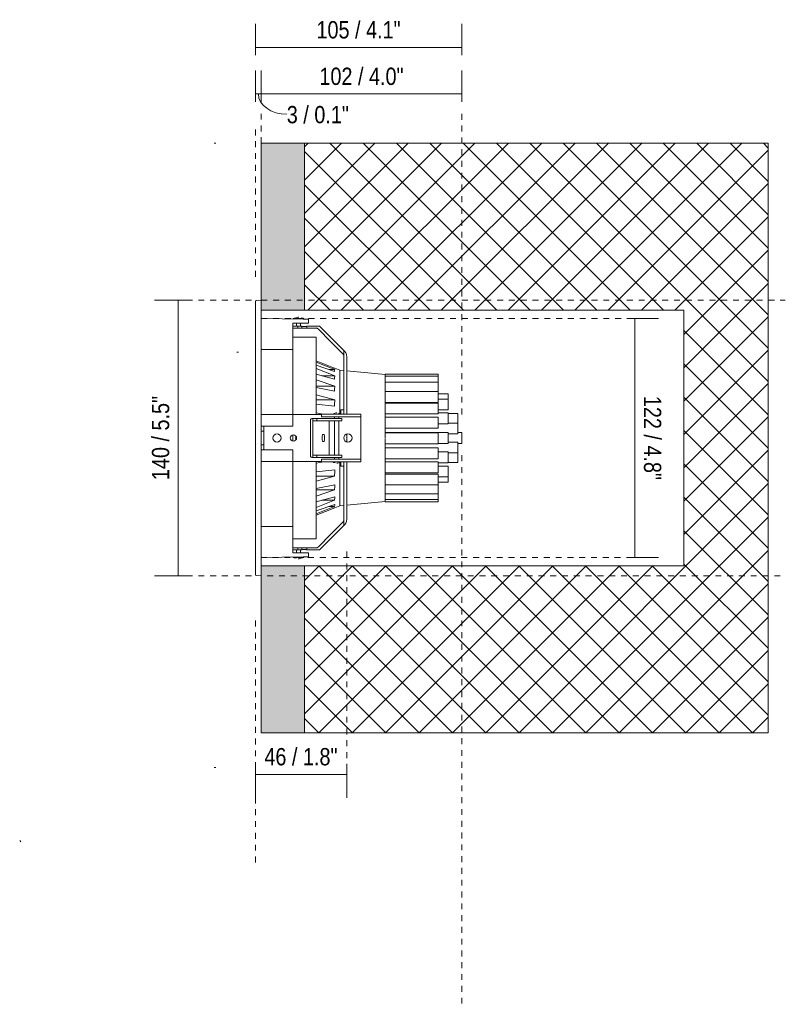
# Model space of a CAD drawing. Header units: millimetres. Extents: x -6729 to -5164, y 12 to 6775.
# Tile 2 of 3: x -5554 to -5164, y 12 to 513. Entities that reach past the tile are written whole.
import ezdxf

# ---------------------------------------------------------------- set-up
doc = ezdxf.new("R2010")
doc.units = ezdxf.units.MM
doc.linetypes.add('Dash', pattern=[6, 3, -3])
doc.layers.add('A-ANNO-DIMS', color=7, linetype='Dash', lineweight=9, true_color=0xd2d2d2)
for name, color, linetype, lineweight in [('A-ANNO-DIMS-4', 7, 'Continuous', 9), ('A-DETL-GENF', 7, 'Continuous', 9), ('E-LITE-EQPM', 7, 'Continuous', 20)]:
    doc.layers.add(name, color=color, linetype=linetype, lineweight=lineweight)
doc.styles.add('Arial Narrow', font='ARIALN.TTF', dxfattribs={"height": 8.8})
doc.dimstyles.new('FARO_-_2_2mm_Arial_Narrow_mm_Inch_Left', dxfattribs={"dimscale": 304.8, "dimtxt": 9.006193, "dimasz": 0, "dimexe": 0.03937, "dimexo": 0.0625, "dimgap": 0.006562, "dimtad": 1, "dimdec": 0, "dimzin": 0, "dimdsep": 46, "dimtxsty": 'Arial Narrow', "dimblk1": 'NONE', "dimblk2": 'NONE', "dimsah": 1, "dimcen": 0.09, "dimadec": 0, "dimazin": 0, "dimtfac": 1, "dimtdec": 4, "dimtix": 1, "dimtmove": 0, "dimatfit": 3, "dimfxl": 0.013123, "dimfxlon": 1, "dimtvp": 1, "dimtolj": 1, "dimtzin": 0, "dimarcsym": 2})
doc.dimstyles.new('FARO_-_2_2mm_Arial_Narrow_mm_Inch_Left_1', dxfattribs={"dimscale": 304.8, "dimtxt": 9.006193, "dimasz": 0, "dimexe": 0.03937, "dimexo": 0.0625, "dimgap": 0.006562, "dimtad": 1, "dimdec": 0, "dimzin": 0, "dimdsep": 46, "dimtxsty": 'Arial Narrow', "dimblk1": 'NONE', "dimblk2": 'NONE', "dimsah": 1, "dimcen": 0.09, "dimadec": 0, "dimazin": 0, "dimtfac": 1, "dimtdec": 4, "dimtix": 1, "dimtmove": 1, "dimatfit": 3, "dimfxl": 0.013123, "dimfxlon": 1, "dimtvp": 1, "dimtolj": 1, "dimtzin": 0, "dimarcsym": 2})
doc.dimstyles.new('FARO_-_2_2mm_Arial_Narrow_mm_Inch_Right', dxfattribs={"dimscale": 304.8, "dimtxt": 9.006193, "dimasz": 0, "dimexe": 0.03937, "dimexo": 0.0625, "dimgap": 0.006562, "dimtad": 1, "dimdec": 0, "dimzin": 0, "dimdsep": 46, "dimtxsty": 'Arial Narrow', "dimblk1": 'NONE', "dimblk2": 'NONE', "dimsah": 1, "dimcen": 0.09, "dimadec": 0, "dimazin": 0, "dimtfac": 1, "dimtdec": 4, "dimtix": 1, "dimtmove": 0, "dimatfit": 3, "dimfxl": 0.013123, "dimfxlon": 1, "dimtvp": 1, "dimtolj": 1, "dimtzin": 0, "dimarcsym": 2})

# ---------------------------------------------------------------- blocks, each defined once
blk = doc.blocks.new('MINI OPTIC - 034008503 COLIN-1 Grey downlight LED 18_25W 2700K 20_ 2100_2775 lm-636405-Lateral_PDF')
at = {"layer": 'E-LITE-EQPM'}
for p, q in [((-3271.96, 369.5), (-3271.92, 369.57)), ((-3271.96, 369.49), (-3271.96, 369.5)), ((-3271.96, 369.17), (-3271.96, 369.3)), ((-3268.96, 370.15), (-3271.47, 370.02)), ((-3268.96, 365.02), (-3268.96, 234.98)), ((-3247.63, 360.49), (-3268.96, 360.86)), ((-3252.68, 360.75), (-3252.68, 360.58)), ((-3247.33, 360.75), (-3252.68, 360.75)), ((-3247.33, 360.48), (-3247.33, 360.75)), ((-3250.31, 356.91), (-3253, 356.91)), ((-3250.31, 355.96), (-3253, 355.96)), ((-3252.96, 356.33), (-3252.96, 358.38)), ((-3247.63, 358.38), (-3252.96, 358.38)), ((-3252.96, 344.97), (-3252.96, 356.41)), ((-3251.03, 358.38), (-3251.03, 356.91)), ((-3248.38, 356.91), (-3250.31, 356.91)), ((-3250.31, 356.91), (-3250.31, 355.96)), ((-3250.31, 355.96), (-3248.38, 355.96)), ((-3248.98, 356.91), (-3248.98, 358.38)), ((-3248.38, 356.88), (-3248.38, 356.91)), ((-3248.38, 356.85), (-3248.38, 355.96)), ((-3248.38, 355.96), (-3245.88, 355.96)), ((-3244.96, 358.38), (-3247.63, 358.38)), ((-3245.88, 356.91), (-3245.88, 356.88)), ((-3240.74, 356.91), (-3245.88, 356.91)), ((-3245.88, 355.96), (-3245.88, 356.85)), ((-3241.11, 355.96), (-3245.88, 355.96)), ((-3244.96, 358.38), (-3244.96, 360.44)), ((-3239.41, 356.91), (-3240.74, 356.91)), ((-3241.11, 351.25), (-3252.96, 351.36)), ((-3241.11, 351.25), (-3241.11, 312)), ((-3241.08, 346.14), (-3241.08, 346.23)), ((-3252.96, 345.05), (-3268.96, 345.05)), ((-3252.96, 345.05), (-3252.96, 338.69)), ((-3241.08, 342.15), (-3241.08, 343.5)), ((-3227.03, 312.12), (-3227.03, 344.58)), ((-3225.53, 341.69), (-3225.53, 312.12)), ((-3252.96, 311.98), (-3252.96, 338.69)), ((-3231.65, 335.56), (-3241.08, 339.18)), ((-3241.08, 338.57), (-3231.64, 334.82)), ((-3231.65, 333.87), (-3241.08, 337.13)), ((-3231.65, 329.87), (-3241.11, 332.56)), ((-3241.09, 335.32), (-3231.64, 331.71)), ((-3231.64, 331.71), (-3238.14, 331.71)), ((-3231.64, 334.82), (-3234.4, 334.82)), ((-3231.64, 335.6), (-3232.02, 335.6)), ((-3228.96, 334.55), (-3231.64, 335.6)), ((-3227.03, 334.37), (-3228.96, 334.55)), ((-3228.96, 334.55), (-3228.96, 312.42)), ((-3205.94, 332.38), (-3225.53, 334.23)), ((-3178.96, 332.43), (-3205.96, 332.43)), ((-3205.96, 332.35), (-3205.96, 332.43)), ((-3178.96, 331.44), (-3205.96, 331.44)), ((-3205.96, 331.36), (-3205.96, 331.44)), ((-3205.96, 331.09), (-3205.96, 331.36)), ((-3205.94, 332.37), (-3205.94, 331.48)), ((-3205.94, 331.14), (-3205.94, 328.04)), ((-3178.96, 332.43), (-3178.96, 331.46)), ((-3178.96, 331.44), (-3178.96, 331.36)), ((-3178.96, 331.36), (-3178.96, 328.37)), ((-3241.09, 329.67), (-3231.64, 326.44)), ((-3231.64, 326.44), (-3241.08, 326.44)), ((-3241.08, 325.75), (-3231.65, 323.83)), ((-3178.96, 328.37), (-3205.96, 328.37)), ((-3205.94, 327.98), (-3205.94, 322.84)), ((-3178.96, 328.37), (-3178.96, 327.98)), ((-3178.96, 327.98), (-3178.96, 323.63)), ((-3241.08, 321.99), (-3231.64, 319.38)), ((-3205.96, 322.79), (-3205.96, 322.84)), ((-3178.96, 323.63), (-3205.94, 323.63)), ((-3205.94, 322.8), (-3205.94, 316.97)), ((-3178.96, 323.63), (-3178.96, 322.79)), ((-3178.96, 322.79), (-3178.96, 318.11)), ((-3173.96, 322.44), (-3178.96, 322.44)), ((-3173.96, 319.78), (-3173.96, 322.44)), ((-3231.65, 316.18), (-3241.1, 317.2)), ((-3231.64, 319.38), (-3241.09, 319.38)), ((-3205.96, 316.37), (-3205.96, 317.01)), ((-3205.96, 316.37), (-3205.96, 315.7)), ((-3205.94, 318.11), (-3178.96, 318.11)), ((-3178.96, 317.75), (-3205.94, 317.75)), ((-3205.94, 316.19), (-3205.94, 309.24)), ((-3173.96, 319.78), (-3178.96, 319.78)), ((-3178.96, 317.75), (-3178.96, 316.37)), ((-3178.96, 312.23), (-3178.96, 316.37)), ((-3173.96, 319.78), (-3173.96, 319.39)), ((-3173.96, 319.39), (-3173.96, 314.26)), ((-3252.96, 312), (-3268.96, 312)), ((-3253.61, 312), (-3247.12, 312)), ((-3252.96, 310), (-3252.96, 311.93)), ((-3247.12, 312), (-3244.19, 312)), ((-3244.19, 312), (-3239.89, 312)), ((-3241.1, 312.82), (-3237.24, 312.07)), ((-3239.89, 312), (-3239.4, 312)), ((-3238.41, 311.97), (-3239.4, 312)), ((-3238.41, 312.1), (-3238.41, 310.8)), ((-3238.41, 312.1), (-3234.41, 312.1)), ((-3234.41, 310.8), (-3238.41, 310.8)), ((-3234.41, 312.1), (-3222.41, 312.1)), ((-3222.41, 310.8), (-3234.41, 310.8)), ((-3231.65, 310.8), (-3231.65, 310)), ((-3229.46, 310), (-3229.46, 310.8)), ((-3227.03, 314.41), (-3228.53, 314.41)), ((-3228.53, 314.34), (-3228.53, 314.41)), ((-3228.53, 312.17), (-3228.53, 314.34)), ((-3225.53, 312.12), (-3225.56, 312.12)), ((-3218.41, 312.1), (-3222.41, 312.1)), ((-3222.41, 310.8), (-3218.41, 310.8)), ((-3218.41, 310.8), (-3218.41, 312.1)), ((-3218.41, 289.2), (-3218.41, 310.8)), ((-3205.94, 312.23), (-3178.96, 312.23)), ((-3178.96, 314.26), (-3173.96, 314.26)), ((-3173.96, 312.75), (-3178.96, 312.75)), ((-3173.96, 312.75), (-3173.96, 311.37)), ((-3168.96, 312.44), (-3173.96, 312.44)), ((-3173.96, 311.37), (-3173.96, 307.23)), ((-3168.96, 312.44), (-3168.96, 307.58)), ((-3252.96, 306), (-3268.96, 306)), ((-3267.61, 306), (-3267.61, 294)), ((-3252.96, 306), (-3252.96, 310)), ((-3243.94, 309), (-3243.94, 291)), ((-3242.77, 310), (-3242.96, 310)), ((-3240.71, 310), (-3242.77, 310)), ((-3242.77, 310), (-3242.77, 308.8)), ((-3242.77, 308.8), (-3240.71, 308.8)), ((-3242.77, 308.8), (-3242.77, 291.2)), ((-3228.04, 310), (-3240.71, 310)), ((-3240.71, 310), (-3240.71, 308.8)), ((-3240.71, 308.8), (-3228.04, 308.8)), ((-3234.44, 291.2), (-3234.44, 308.8)), ((-3231.65, 308.8), (-3231.65, 300)), ((-3229.46, 300), (-3229.46, 308.8)), ((-3227.98, 310), (-3228.04, 310)), ((-3228.04, 308.8), (-3227.98, 308.8)), ((-3227.91, 308.8), (-3227.91, 310)), ((-3205.96, 308.55), (-3205.96, 309.23)), ((-3205.96, 307.84), (-3205.96, 308.55)), ((-3178.96, 310.6), (-3205.94, 310.6)), ((-3205.94, 308.38), (-3205.94, 300)), ((-3178.96, 310.6), (-3178.96, 308.55)), ((-3178.96, 308.55), (-3178.96, 305.07)), ((-3178.96, 307.23), (-3173.96, 307.23)), ((-3168.96, 307.6), (-3173.96, 307.6)), ((-3168.96, 307.6), (-3168.96, 306.22)), ((-3168.96, 302.08), (-3168.96, 306.22)), ((-3268.96, 303.5), (-3267.61, 303.5)), ((-3252.96, 298.47), (-3252.96, 301.53)), ((-3237.65, 301.79), (-3237.14, 301.79)), ((-3225.53, 301.93), (-3225.53, 300)), ((-3205.94, 305.07), (-3178.96, 305.07)), ((-3173.96, 302.75), (-3205.94, 302.75)), ((-3178.96, 302.61), (-3205.94, 302.61)), ((-3178.96, 302.61), (-3178.96, 299.81)), ((-3173.96, 302.75), (-3173.96, 299.96)), ((-3173.96, 302.08), (-3168.96, 302.08)), ((-3166.96, 302.76), (-3168.96, 302.76)), ((-3166.96, 302.76), (-3166.96, 297.24)), ((-3267.61, 296.5), (-3268.96, 296.5)), ((-3237.14, 298.21), (-3237.65, 298.21)), ((-3231.65, 300), (-3231.65, 291.2)), ((-3229.46, 291.2), (-3229.46, 300)), ((-3225.53, 300), (-3225.53, 298.07)), ((-3205.96, 300), (-3205.96, 300.53)), ((-3205.96, 299.1), (-3205.96, 299.81)), ((-3205.94, 299.81), (-3205.94, 291.62)), ((-3205.94, 297.09), (-3178.96, 297.09)), ((-3178.96, 299.81), (-3178.96, 297.09)), ((-3178.96, 297.23), (-3173.96, 297.23)), ((-3173.96, 299.96), (-3173.96, 297.23)), ((-3168.96, 297.92), (-3173.96, 297.92)), ((-3168.96, 293.78), (-3168.96, 297.92)), ((-3168.96, 297.24), (-3166.96, 297.24)), ((-3252.96, 294), (-3268.96, 294)), ((-3252.96, 290), (-3252.96, 294)), ((-3240.71, 291.2), (-3242.77, 291.2)), ((-3242.77, 291.2), (-3242.77, 290)), ((-3228.04, 291.2), (-3240.71, 291.2)), ((-3240.71, 291.2), (-3240.71, 290)), ((-3227.98, 291.2), (-3228.04, 291.2)), ((-3227.91, 290), (-3227.91, 291.2)), ((-3205.96, 291.43), (-3205.96, 292.14)), ((-3205.96, 290.76), (-3205.96, 291.43)), ((-3178.96, 294.94), (-3205.94, 294.94)), ((-3205.94, 291.42), (-3205.94, 284.3)), ((-3178.96, 294.94), (-3178.96, 291.43)), ((-3173.96, 292.9), (-3178.96, 292.9)), ((-3178.96, 291.43), (-3178.96, 289.42)), ((-3173.96, 292.9), (-3173.96, 288.73)), ((-3173.96, 292.4), (-3168.96, 292.4)), ((-3168.96, 293.78), (-3168.96, 292.4)), ((-3168.96, 292.42), (-3168.96, 287.56)), ((-3268.96, 288), (-3252.96, 288)), ((-3253.61, 288), (-3247.12, 288)), ((-3252.96, 288.07), (-3252.96, 290)), ((-3252.96, 261.3), (-3252.96, 288.01)), ((-3244.19, 288), (-3247.12, 288)), ((-3239.89, 288), (-3244.19, 288)), ((-3242.77, 290), (-3242.96, 290)), ((-3240.71, 290), (-3242.77, 290)), ((-3241.11, 287.99), (-3241.11, 248.75)), ((-3237.24, 287.93), (-3241.08, 287.19)), ((-3228.04, 290), (-3240.71, 290)), ((-3239.4, 288), (-3239.89, 288)), ((-3239.4, 288), (-3238.41, 288.03)), ((-3238.41, 289.2), (-3238.41, 287.9)), ((-3238.41, 289.2), (-3234.41, 289.2)), ((-3234.41, 287.9), (-3238.41, 287.9)), ((-3234.41, 289.2), (-3222.41, 289.2)), ((-3222.41, 287.9), (-3234.41, 287.9)), ((-3231.65, 290), (-3231.65, 289.2)), ((-3229.46, 289.2), (-3229.46, 290)), ((-3228.96, 287.58), (-3228.96, 265.45)), ((-3228.53, 285.66), (-3228.53, 287.83)), ((-3228.53, 285.59), (-3228.53, 285.66)), ((-3228.53, 285.59), (-3227.03, 285.59)), ((-3227.98, 290), (-3228.04, 290)), ((-3227.03, 255.42), (-3227.03, 287.88)), ((-3225.56, 287.88), (-3225.53, 287.88)), ((-3225.53, 287.88), (-3225.53, 258.31)), ((-3222.41, 289.2), (-3218.41, 289.2)), ((-3218.41, 287.9), (-3222.41, 287.9)), ((-3218.41, 287.9), (-3218.41, 289.2)), ((-3205.94, 289.42), (-3178.96, 289.42)), ((-3178.96, 287.81), (-3205.94, 287.81)), ((-3178.96, 287.81), (-3178.96, 283.64)), ((-3178.96, 287.38), (-3173.96, 287.38)), ((-3173.96, 285.74), (-3178.96, 285.74)), ((-3173.96, 288.73), (-3173.96, 287.38)), ((-3173.96, 287.56), (-3168.96, 287.56)), ((-3173.96, 287.38), (-3173.96, 287.38)), ((-3173.96, 285.74), (-3173.96, 280.61)), ((-3231.65, 280.62), (-3241.1, 278.01)), ((-3241.08, 282.8), (-3231.64, 283.83)), ((-3241.08, 280.62), (-3231.65, 280.62)), ((-3205.96, 283.64), (-3205.96, 284.31)), ((-3205.96, 283.08), (-3205.96, 283.64)), ((-3205.94, 284.29), (-3205.94, 283.81)), ((-3205.94, 283.05), (-3205.94, 277.52)), ((-3205.94, 282.29), (-3178.96, 282.29)), ((-3178.96, 281.67), (-3205.94, 281.67)), ((-3178.96, 283.64), (-3178.96, 282.29)), ((-3178.96, 281.67), (-3178.96, 276.94)), ((-3173.96, 280.61), (-3173.96, 280.22)), ((-3241.1, 274.24), (-3231.64, 276.17)), ((-3205.94, 276.94), (-3205.94, 277.51)), ((-3205.94, 276.51), (-3205.94, 276.94)), ((-3205.94, 276.47), (-3205.94, 272.02)), ((-3205.94, 276.15), (-3178.96, 276.15)), ((-3178.96, 280.22), (-3173.96, 280.22)), ((-3178.96, 277.56), (-3173.96, 277.56)), ((-3178.96, 276.94), (-3178.96, 276.15)), ((-3178.96, 276.16), (-3178.96, 272.02)), ((-3173.96, 280.22), (-3173.96, 277.56)), ((-3241.1, 273.55), (-3231.65, 273.55)), ((-3231.65, 273.55), (-3241.08, 270.34)), ((-3241.08, 271.38), (-3241.08, 272.59)), ((-3205.96, 271.63), (-3178.96, 271.63)), ((-3205.94, 271.96), (-3205.94, 268.81)), ((-3178.96, 272.02), (-3178.96, 271.63)), ((-3178.96, 271.63), (-3178.96, 268.74)), ((-3241.09, 262.86), (-3231.64, 266.14)), ((-3241.08, 267.45), (-3231.64, 270.14)), ((-3231.65, 268.28), (-3241.08, 264.68)), ((-3238.16, 268.28), (-3231.65, 268.28)), ((-3228.96, 265.45), (-3227.03, 265.63)), ((-3225.53, 265.77), (-3205.94, 267.62)), ((-3205.96, 268.64), (-3178.96, 268.64)), ((-3205.96, 267.57), (-3205.96, 267.65)), ((-3205.96, 267.57), (-3178.96, 267.57)), ((-3205.94, 268.72), (-3205.94, 267.62)), ((-3178.96, 268.74), (-3178.96, 268.64)), ((-3178.96, 268.62), (-3178.96, 267.57)), ((-3252.96, 261.31), (-3252.96, 254.95)), ((-3231.65, 265.18), (-3241.11, 261.43)), ((-3241.11, 260.8), (-3231.64, 264.45)), ((-3241.08, 263.62), (-3241.08, 263.75)), ((-3234.42, 265.18), (-3231.65, 265.18)), ((-3231.99, 264.4), (-3231.64, 264.4)), ((-3231.64, 264.4), (-3228.96, 265.45)), ((-3268.96, 254.95), (-3252.96, 254.95)), ((-3252.96, 243.59), (-3252.96, 255.02)), ((-3252.96, 248.64), (-3241.11, 248.75)), ((-3250.31, 244.04), (-3253, 244.04)), ((-3253, 243.09), (-3250.31, 243.09)), ((-3252.96, 243.67), (-3252.96, 241.62)), ((-3252.96, 241.62), (-3247.63, 241.62)), ((-3251.03, 243.09), (-3251.03, 241.62)), ((-3250.31, 244.04), (-3250.31, 243.09)), ((-3248.38, 244.04), (-3250.31, 244.04)), ((-3250.31, 243.09), (-3248.38, 243.09)), ((-3248.98, 241.62), (-3248.98, 243.09)), ((-3248.38, 244.04), (-3248.38, 243.15)), ((-3245.88, 244.04), (-3248.38, 244.04)), ((-3248.38, 243.09), (-3248.38, 243.14)), ((-3247.63, 241.62), (-3244.96, 241.62)), ((-3245.88, 243.15), (-3245.88, 244.04)), ((-3241.11, 244.04), (-3245.88, 244.04)), ((-3245.88, 243.14), (-3245.88, 243.09)), ((-3245.88, 243.09), (-3240.74, 243.09)), ((-3244.96, 239.56), (-3244.96, 241.62)), ((-3240.74, 243.09), (-3239.41, 243.09)), ((-3247.63, 239.51), (-3268.96, 239.14)), ((-3252.68, 239.42), (-3252.68, 239.25)), ((-3247.33, 239.25), (-3252.68, 239.25)), ((-3250.23, 238.58), (-3250.28, 238.59)), ((-3247.33, 239.25), (-3247.33, 239.52)), ((-3271.96, 230.5), (-3271.96, 230.6)), ((-3271.47, 229.98), (-3268.96, 229.85))]:
    blk.add_line(p, q, dxfattribs=at)
at = {"layer": 'E-LITE-EQPM', "flags": 128}
for points in [[(-3271.96, 369.5), (-3271.96, 369.05), (-3271.96, 367.7), (-3271.96, 365.46), (-3271.96, 362.38), (-3271.96, 358.48), (-3271.96, 353.83), (-3271.96, 348.47), (-3271.96, 342.48), (-3271.96, 335.94), (-3271.96, 328.93), (-3271.96, 321.54), (-3271.96, 313.87), (-3271.96, 306.03), (-3271.96, 298.1), (-3271.96, 290.2), (-3271.96, 282.43), (-3271.96, 274.88), (-3271.96, 267.66), (-3271.96, 260.87), (-3271.96, 254.58), (-3271.96, 248.88), (-3271.96, 243.85), (-3271.96, 239.55), (-3271.96, 236.04), (-3271.96, 233.36), (-3271.96, 231.54), (-3271.96, 230.62), (-3271.96, 230.5)], [(-3271.8, 369.8), (-3271.72, 369.94), (-3271.47, 370.02)], [(-3252.68, 360.75), (-3250.7, 361.39), (-3250.23, 361.42)], [(-3249.79, 361.42), (-3249.89, 361.42), (-3250.1, 361.42), (-3250.23, 361.42), (-3250.23, 361.42)], [(-3250.23, 361.42), (-3250.13, 361.42), (-3249.91, 361.42), (-3249.79, 361.42), (-3249.79, 361.42)], [(-3248.72, 361.18), (-3247.75, 360.97), (-3247.33, 360.75)], [(-3244.96, 360.44), (-3245.05, 360.44), (-3245.32, 360.45), (-3245.74, 360.46), (-3246.29, 360.47), (-3246.94, 360.48), (-3247.63, 360.49)], [(-3239.04, 356.59), (-3237.42, 354.97), (-3234.83, 352.38), (-3231.34, 348.89), (-3227.03, 344.58)], [(-3239.41, 354.84), (-3239.46, 354.89), (-3239.57, 355), (-3239.71, 355.14), (-3239.9, 355.33), (-3240.12, 355.55)], [(-3227.45, 342.88), (-3231.99, 347.42), (-3235.55, 350.98), (-3238.05, 353.48), (-3239.41, 354.84)], [(-3227.03, 344.58), (-3226.77, 344.33), (-3226.52, 344.07)], [(-3232.73, 312.1), (-3231.08, 312.8), (-3230.56, 312.85)], [(-3229.64, 312.6), (-3228.82, 312.39), (-3228.39, 312.1)], [(-3231.37, 287.37), (-3232.29, 287.61), (-3232.73, 287.9)], [(-3228.39, 287.9), (-3230.04, 287.2), (-3230.56, 287.15)], [(-3227.45, 257.12), (-3231.99, 252.58), (-3235.55, 249.02), (-3238.05, 246.52), (-3239.41, 245.16)], [(-3226.52, 255.93), (-3226.77, 255.67), (-3227.03, 255.42)], [(-3239.04, 243.41), (-3237.42, 245.03), (-3234.83, 247.62), (-3231.34, 251.11), (-3227.03, 255.42)], [(-3239.41, 245.16), (-3239.46, 245.11), (-3239.57, 245), (-3239.71, 244.86), (-3239.9, 244.67), (-3240.12, 244.45)], [(-3251.28, 238.81), (-3252.26, 239.03), (-3252.68, 239.25)], [(-3250.23, 238.58), (-3250.13, 238.58), (-3249.91, 238.58), (-3249.79, 238.58), (-3249.79, 238.58)], [(-3249.79, 238.58), (-3249.89, 238.58), (-3250.1, 238.58), (-3250.23, 238.58), (-3250.23, 238.58)], [(-3247.33, 239.25), (-3249.31, 238.61), (-3249.65, 238.59)], [(-3244.96, 239.56), (-3245.05, 239.56), (-3245.32, 239.55), (-3245.74, 239.54), (-3246.29, 239.53), (-3246.94, 239.52), (-3247.63, 239.51)], [(-3271.47, 229.98), (-3271.89, 230.24), (-3271.96, 230.5)]]:
    blk.add_lwpolyline(points, dxfattribs=at)
at = {"layer": 'E-LITE-EQPM'}
for centre, radius, start, end in [((-3241.11, 354.56), 1.41, 74.6894, 90), ((-3253.61, 311), 1, 90, 98.4771), ((-3260.97, 300), 2.05, 0, 180), ((-3252.66, 300), 1.65, 0, 180), ((-3245.29, 300), 6.2, 171.6818, 188.3149), ((-3224.91, 300), 2.1, 90, 270), ((-3224.91, 300), 2.1, 270, 90), ((-3260.97, 300), 2.05, 180, 0), ((-3252.66, 300), 1.65, 180, 0), ((-3253.61, 289), 1, 261.5229, 270), ((-3241.11, 245.44), 1.41, 270, 285.3106)]:
    blk.add_arc(centre, radius, start, end, dxfattribs=at)
for centre, major_axis, ratio, start_param, end_param in [((-3242.96, 309), (0, 1), 0.979162, 0, 1.570796), ((-3237.65, 300), (0, 1.79), 0.203079, 0, 3.141593), ((-3238.32, 300), (0, 1.79), 0.203079, 4.18879, 5.235988), ((-3237.14, 300), (0, 1.79), 0.203079, 3.141593, 6.283185), ((-3242.96, 291), (0, 1), 0.979162, 1.570796, 3.141593)]:
    blk.add_ellipse(centre, major_axis=major_axis, ratio=ratio, start_param=start_param, end_param=end_param, dxfattribs=at)
for points, knots in [([(-3245.88, 356.85), (-3245.88, 356.83), (-3245.93, 356.8), (-3246.15, 356.75), (-3246.49, 356.71), (-3246.9, 356.69), (-3247.35, 356.69), (-3247.73, 356.71), (-3247.98, 356.73), (-3248.12, 356.76), (-3248.3, 356.79), (-3248.38, 356.82), (-3248.38, 356.85)], [0, 0, 0, 0, 0.111111, 0.222222, 0.333333, 0.444444, 0.555556, 0.666667, 0.75, 0.791667, 0.833333, 1, 1, 1, 1]), ([(-3227.45, 257.12), (-3227.39, 257.17), (-3227.3, 257.29), (-3227.18, 257.48), (-3227.07, 257.75), (-3227.03, 257.98), (-3227.03, 258.13)], [0, 0, 0, 0, 0.25, 0.4375, 0.625, 1, 1, 1, 1]), ([(-3248.38, 243.15), (-3248.38, 243.17), (-3248.33, 243.2), (-3248.11, 243.25), (-3247.77, 243.29), (-3247.35, 243.31), (-3246.9, 243.31), (-3246.52, 243.29), (-3246.28, 243.27), (-3246.13, 243.24), (-3245.95, 243.21), (-3245.88, 243.18), (-3245.88, 243.15)], [0, 0, 0, 0, 0.111111, 0.222222, 0.333333, 0.444444, 0.555556, 0.666667, 0.75, 0.791667, 0.833333, 1, 1, 1, 1])]:
    blk.add_open_spline(points, degree=3, knots=knots, dxfattribs=at)
for points in [[(-3240.74, 355.91), (-3240.62, 355.88), (-3240.39, 355.78), (-3240.2, 355.63), (-3240.12, 355.55)], [(-3239.41, 356.91), (-3239.36, 356.87), (-3239.25, 356.79), (-3239.11, 356.66), (-3239.04, 356.59)], [(-3227.45, 342.88), (-3227.41, 342.84), (-3227.34, 342.76), (-3227.24, 342.62), (-3227.15, 342.45), (-3227.08, 342.27), (-3227.04, 342.07), (-3227.03, 341.94), (-3227.03, 341.87)], [(-3227.06, 342.14), (-3227.04, 342.05), (-3227.03, 341.96), (-3227.03, 341.87)], [(-3227.03, 341.87), (-3227.03, 341.96), (-3227.04, 342.05), (-3227.06, 342.14)], [(-3225.76, 342.9), (-3225.84, 343.11), (-3226.04, 343.52), (-3226.34, 343.9), (-3226.52, 344.07)], [(-3226.52, 344.07), (-3226.36, 343.91), (-3226.07, 343.56), (-3225.76, 342.97), (-3225.57, 342.34), (-3225.53, 341.91), (-3225.53, 341.69)], [(-3226.52, 344.07), (-3226.34, 343.9), (-3226.04, 343.52), (-3225.84, 343.11), (-3225.76, 342.9)], [(-3231.64, 335.6), (-3231.64, 335.6), (-3231.65, 335.59), (-3231.65, 335.56)], [(-3231.64, 334.82), (-3231.64, 334.69), (-3231.64, 334.4), (-3231.65, 334.05), (-3231.65, 333.87)], [(-3231.64, 331.71), (-3231.64, 331.43), (-3231.64, 330.84), (-3231.65, 330.2), (-3231.65, 329.87)], [(-3231.64, 326.44), (-3231.64, 326.03), (-3231.64, 325.18), (-3231.65, 324.29), (-3231.65, 323.83)], [(-3231.64, 319.38), (-3231.64, 318.86), (-3231.64, 317.81), (-3231.65, 316.72), (-3231.65, 316.18)], [(-3252.92, 301.56), (-3252.95, 301.46), (-3252.97, 301.37), (-3252.99, 301.27)], [(-3252.99, 298.73), (-3252.97, 298.63), (-3252.95, 298.53), (-3252.92, 298.44)], [(-3231.64, 282.2), (-3231.64, 281.67), (-3231.65, 281.14), (-3231.65, 280.62)], [(-3231.64, 283.83), (-3231.64, 283.28), (-3231.64, 282.73), (-3231.64, 282.2)], [(-3231.64, 276.17), (-3231.64, 275.71), (-3231.64, 275.26), (-3231.64, 274.83)], [(-3231.64, 274.83), (-3231.64, 274.39), (-3231.65, 273.96), (-3231.65, 273.55)], [(-3231.64, 269.17), (-3231.64, 268.86), (-3231.65, 268.57), (-3231.65, 268.28)], [(-3231.64, 265.61), (-3231.64, 265.45), (-3231.65, 265.31), (-3231.65, 265.18)], [(-3231.64, 270.14), (-3231.64, 269.8), (-3231.64, 269.48), (-3231.64, 269.17)], [(-3231.64, 266.14), (-3231.64, 265.95), (-3231.64, 265.77), (-3231.64, 265.61)], [(-3231.64, 264.4), (-3231.64, 264.4), (-3231.65, 264.41), (-3231.65, 264.44)], [(-3231.64, 264.45), (-3231.64, 264.42), (-3231.64, 264.4), (-3231.64, 264.4)], [(-3227.06, 257.86), (-3227.04, 257.95), (-3227.03, 258.04), (-3227.03, 258.13)], [(-3227.03, 258.13), (-3227.03, 258.04), (-3227.04, 257.95), (-3227.06, 257.86)], [(-3225.53, 258.31), (-3225.53, 258.09), (-3225.57, 257.66), (-3225.76, 257.03), (-3226.07, 256.44), (-3226.36, 256.09), (-3226.52, 255.93)], [(-3225.76, 257.1), (-3225.84, 256.89), (-3226.04, 256.48), (-3226.34, 256.1), (-3226.52, 255.93)], [(-3226.52, 255.93), (-3226.34, 256.1), (-3226.04, 256.48), (-3225.84, 256.89), (-3225.76, 257.1)], [(-3240.12, 244.45), (-3240.2, 244.37), (-3240.39, 244.22), (-3240.62, 244.12), (-3240.74, 244.09)], [(-3239.41, 243.09), (-3239.36, 243.13), (-3239.25, 243.21), (-3239.11, 243.34), (-3239.04, 243.41)]]:
    blk.add_open_spline(points, degree=3, dxfattribs=at)
blk = doc.blocks.new('DIMBLOCK7-Lateral_PDF')
at = {"layer": 'A-ANNO-DIMS-4', "color": 251, "true_color": 0x5b5b5b, "transparency": 16777216}
for p, q in [((-5469.06, 370.2), (-5485.06, 370.2)), ((-5473.06, 370.2), (-5473.06, 229.85)), ((-5473.06, 370.2), (-5469.06, 370.2)), ((-5469.06, 229.85), (-5485.06, 229.85)), ((-5473.06, 229.85), (-5469.06, 229.85))]:
    blk.add_line(p, q, dxfattribs=at)
at = {"layer": 'A-ANNO-DIMS-4', "color": 0, "transparency": 16777216, "insert": (-5486.43, 278.58), "char_height": 8.8, "width": 51.464, "attachment_point": 1, "rotation": 90, "line_spacing_factor": 0.974696, "style": 'Arial Narrow'}
blk.add_mtext('140 / 5.5"', dxfattribs=at)
blk = doc.blocks.new('_None')
blk = doc.blocks.new('DIMBLOCK8-Lateral_PDF')
at = {"layer": 'A-ANNO-DIMS-4', "color": 251, "true_color": 0x5b5b5b, "transparency": 16777216}
for p, q in [((-5430.76, 471.08), (-5430.76, 487.08)), ((-5328.76, 471.08), (-5328.76, 487.08)), ((-5328.76, 475.08), (-5430.76, 475.08)), ((-5430.76, 475.08), (-5430.76, 471.08)), ((-5328.76, 475.08), (-5328.76, 471.08))]:
    blk.add_line(p, q, dxfattribs=at)
at = {"layer": 'A-ANNO-DIMS-4', "color": 0, "transparency": 16777216, "insert": (-5401.2, 488.45), "char_height": 8.8, "width": 51.464, "attachment_point": 1, "line_spacing_factor": 0.974696, "style": 'Arial Narrow'}
blk.add_mtext('102 / 4.0"', dxfattribs=at)
blk = doc.blocks.new('DIMBLOCK9-Lateral_PDF')
at = {"layer": 'A-ANNO-DIMS-4', "color": 251, "true_color": 0x5b5b5b, "transparency": 16777216}
for p, q in [((-5433.76, 471.08), (-5433.76, 487.08)), ((-5430.76, 471.08), (-5430.76, 487.08)), ((-5430.76, 475.08), (-5433.76, 475.08)), ((-5433.76, 475.08), (-5433.76, 471.08)), ((-5430.76, 475.08), (-5430.76, 471.08))]:
    blk.add_line(p, q, dxfattribs=at)
blk.add_ellipse((-5417.8, 475.08), major_axis=(14.46, 0), ratio=0.716832, start_param=3.141593, end_param=4.712389, dxfattribs=at)
at = {"layer": 'A-ANNO-DIMS-4', "color": 0, "transparency": 16777216, "insert": (-5417.8, 468.94), "char_height": 8.8, "width": 38.0833, "attachment_point": 1, "line_spacing_factor": 0.974696, "style": 'Arial Narrow'}
blk.add_mtext('3 / 0.1"', dxfattribs=at)
blk = doc.blocks.new('DIMBLOCK10-Lateral_PDF')
at = {"layer": 'A-ANNO-DIMS-4', "color": 251, "true_color": 0x5b5b5b, "transparency": 16777216}
for p, q in [((-5433.76, 494.75), (-5433.76, 510.75)), ((-5328.76, 494.75), (-5328.76, 510.75)), ((-5328.76, 498.75), (-5433.76, 498.75)), ((-5433.76, 498.75), (-5433.76, 494.75)), ((-5328.76, 498.75), (-5328.76, 494.75))]:
    blk.add_line(p, q, dxfattribs=at)
at = {"layer": 'A-ANNO-DIMS-4', "color": 0, "transparency": 16777216, "insert": (-5402.7, 512.12), "char_height": 8.8, "width": 51.464, "attachment_point": 1, "line_spacing_factor": 0.974696, "style": 'Arial Narrow'}
blk.add_mtext('105 / 4.1"', dxfattribs=at)
blk = doc.blocks.new('DIMBLOCK11-Lateral_PDF')
at = {"layer": 'A-ANNO-DIMS-4', "color": 251, "true_color": 0x5b5b5b, "transparency": 16777216}
for p, q in [((-5244.67, 360.86), (-5228.67, 360.86)), ((-5240.67, 360.86), (-5244.67, 360.86)), ((-5240.67, 360.86), (-5240.67, 239.14)), ((-5244.67, 239.14), (-5228.67, 239.14)), ((-5240.67, 239.14), (-5244.67, 239.14))]:
    blk.add_line(p, q, dxfattribs=at)
at = {"layer": 'A-ANNO-DIMS-4', "color": 0, "transparency": 16777216, "insert": (-5227.3, 321.44), "char_height": 8.8, "width": 51.464, "attachment_point": 1, "rotation": 270, "line_spacing_factor": 0.974696, "style": 'Arial Narrow'}
blk.add_mtext('122 / 4.8"', dxfattribs=at)
blk = doc.blocks.new('DIMBLOCK12-Lateral_PDF')
at = {"layer": 'A-ANNO-DIMS-4', "color": 251, "true_color": 0x5b5b5b, "transparency": 16777216}
for p, q in [((-5433.76, 128.84), (-5433.76, 132.84)), ((-5387.33, 128.84), (-5387.33, 132.84)), ((-5433.76, 129.09), (-5433.76, 116.84)), ((-5387.33, 128.84), (-5433.76, 128.84)), ((-5387.33, 129.09), (-5387.33, 116.84))]:
    blk.add_line(p, q, dxfattribs=at)
at = {"layer": 'A-ANNO-DIMS-4', "color": 0, "transparency": 16777216, "insert": (-5429.2, 142.22), "char_height": 8.8, "width": 44.7736, "attachment_point": 1, "line_spacing_factor": 0.974696, "style": 'Arial Narrow'}
blk.add_mtext('46 / 1.8"', dxfattribs=at)

msp = doc.modelspace()

# ---------------------------------------------------------------- hatches: boundary and pattern name
at = {"layer": 'A-DETL-GENF', "true_color": 0xc0c0c0}
h = msp.add_hatch(color=9, dxfattribs=at)
h.paths.add_polyline_path([(-5408.76, 150), (-5408.76, 235), (-5430.76, 235), (-5430.76, 150)])
h.paths.add_polyline_path([(-5408.76, 365), (-5408.76, 450), (-5430.76, 450), (-5430.76, 365), (-5419.24, 365)])
at = {"layer": 'A-DETL-GENF', "true_color": 0xaaaaaa}
h = msp.add_hatch(dxfattribs=at)
h.set_pattern_fill('FP_2', color=253, style=0, pattern_type=2)
h.set_pattern_definition([(45, (-5189.308, 277.281), (-8.4853, 8.4853), []), (135, (-5189.308, 277.281), (-8.4853, -8.4853), [])])
h.paths.add_polyline_path([(-5408.76, 150), (-5172.86, 150), (-5172.86, 450), (-5408.76, 450), (-5408.76, 365), (-5215.76, 365), (-5215.76, 235), (-5408.76, 235), (-5408.76, 158.7)])

# ---------------------------------------------------------------- linework, layer by layer
at = {"layer": 'A-ANNO-DIMS'}
for p, q in [((-5430.76, 450), (-5430.76, 466.98)), ((-5328.76, 311.98), (-5328.76, 466.98)), ((-5433.76, 381.98), (-5433.76, 456.98)), ((-5435.76, 370.2), (-5469.27, 370.2)), ((-5430.76, 370.2), (-5164.19, 370.2)), ((-5430.76, 360.86), (-5242.01, 360.86)), ((-5328.76, 291.2), (-5328.76, 11.82)), ((-5387.33, 242.16), (-5387.33, 126.8)), ((-5242.01, 239.14), (-5430.76, 239.14)), ((-5435.76, 229.85), (-5470.76, 229.85)), ((-5427.76, 229.85), (-5164.19, 229.85)), ((-5433.76, 84.05), (-5433.76, 209.05))]:
    msp.add_line(p, q, dxfattribs=at)
at = {"layer": 'A-ANNO-DIMS', "color": 9, "linetype": 'Continuous', "true_color": 0xc8c8c8}
for p, q in [((-5172.86, 450), (-5408.76, 450)), ((-5172.86, 150), (-5172.86, 450)), ((-5215.76, 365), (-5215.76, 300)), ((-5215.76, 300), (-5215.76, 235)), ((-5408.76, 150), (-5172.86, 150))]:
    msp.add_line(p, q, dxfattribs=at)
at = {"layer": 'E-LITE-EQPM'}
for p, q in [((-5454.75, 450.07), (-5453.95, 450.07)), ((-5408.76, 450), (-5430.76, 450)), ((-5430.76, 450), (-5430.76, 365)), ((-5408.76, 365), (-5408.76, 450)), ((-5430.76, 365), (-5408.76, 365)), ((-5443.22, 343.75), (-5442.42, 343.75)), ((-5430.76, 235), (-5430.76, 150)), ((-5408.76, 235), (-5430.76, 235)), ((-5408.76, 150), (-5408.76, 235)), ((-5430.76, 150), (-5408.76, 150)), ((-5454.76, 132.25), (-5453.96, 132.25)), ((-5553.12, 94.58), (-5553.68, 95.13))]:
    msp.add_line(p, q, dxfattribs=at)
at = {"layer": 'E-LITE-EQPM', "color": 253, "true_color": 0xaaaaaa}
for p, q in [((-5408.76, 365), (-5215.76, 365)), ((-5215.76, 235), (-5408.76, 235))]:
    msp.add_line(p, q, dxfattribs=at)

# ---------------------------------------------------------------- block references
at = {"layer": 'E-LITE-EQPM'}
msp.add_blockref('MINI OPTIC - 034008503 COLIN-1 Grey downlight LED 18_25W 2700K 20_ 2100_2775 lm-636405-Lateral_PDF', (-2161.8, 0), dxfattribs=at)

# ---------------------------------------------------------------- dimensions: what is measured, and where the dimension line sits
at = {"layer": 'A-ANNO-DIMS', "color": 251, "linetype": 'Continuous', "true_color": 0x5b5b5b}
for base, p1, p2, dimstyle, override, picture, middle in [((-5433.76, 498.75), (-5328.76, 494.75), (-5433.76, 494.75), 'FARO_-_2_2mm_Arial_Narrow_mm_Inch_Right', {"dimpost": '<>', "dimfxl": 104.998117}, 'DIMBLOCK10-Lateral_PDF', (-5381.26, 506.45)), ((-5430.76, 475.08), (-5328.76, 471.08), (-5430.76, 471.08), 'FARO_-_2_2mm_Arial_Narrow_mm_Inch_Left', {"dimpost": '<>', "dimfxl": 102.002024}, 'DIMBLOCK8-Lateral_PDF', (-5379.76, 482.77)), ((-5433.76, 128.84), (-5387.33, 132.84), (-5433.76, 132.84), 'FARO_-_2_2mm_Arial_Narrow_mm_Inch_Right', {"dimpost": '<>', "dimfxl": 46.424051}, 'DIMBLOCK12-Lateral_PDF', (-5410.54, 136.54))]:
    dim = msp.add_linear_dim(base=base, p1=p1, p2=p2, dimstyle=dimstyle, override=override, dxfattribs=at)
    dim.commit()
    dim.dimension.update_dxf_attribs({"geometry": picture, "text_midpoint": middle})
dim = msp.add_linear_dim(base=(-5433.76, 475.08), p1=(-5430.76, 471.08), p2=(-5433.76, 471.08), dimstyle='FARO_-_2_2mm_Arial_Narrow_mm_Inch_Left_1', override={"dimpost": '<>', "dimfxl": 2.996094}, dxfattribs=at)
dim.commit()
dim.dimension.update_dxf_attribs({"geometry": 'DIMBLOCK9-Lateral_PDF', "text_midpoint": (-5398.76, 463.07), "dimtype": 160})
for base, p1, p2, dimstyle, override, picture, middle in [((-5473.06, 229.85), (-5469.06, 370.2), (-5469.06, 229.85), 'FARO_-_2_2mm_Arial_Narrow_mm_Inch_Left', {"dimpost": '<>', "dimfxl": 140.346193}, 'DIMBLOCK7-Lateral_PDF', (-5480.75, 300.02)), ((-5240.67, 239.14), (-5244.67, 360.86), (-5244.67, 239.14), 'FARO_-_2_2mm_Arial_Narrow_mm_Inch_Right', {"dimtad": 4, "dimpost": '<>', "dimfxl": 121.723652}, 'DIMBLOCK11-Lateral_PDF', (-5232.98, 300))]:
    dim = msp.add_linear_dim(base=base, p1=p1, p2=p2, angle=90, dimstyle=dimstyle, override=override, dxfattribs=at)
    dim.commit()
    dim.dimension.update_dxf_attribs({"geometry": picture, "text_midpoint": middle})

doc.saveas('drawing.dxf')
